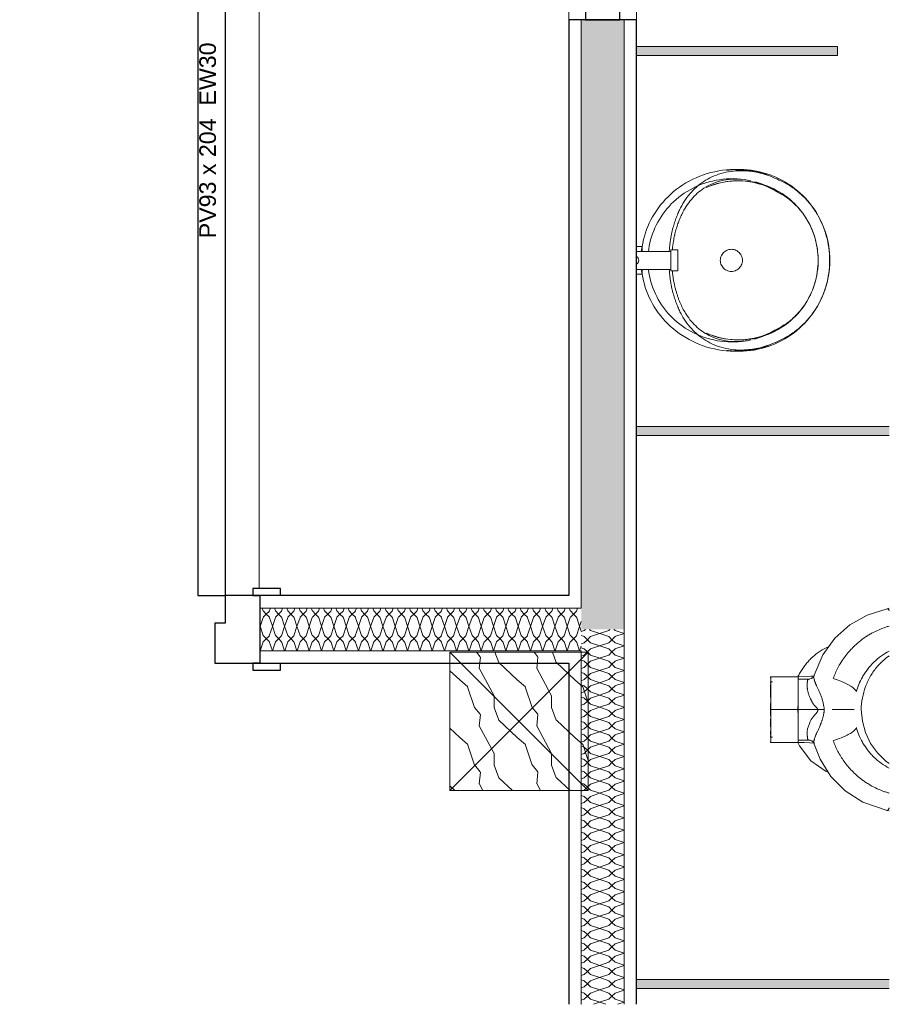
# Model space of a CAD drawing. Header units: millimetres. Extents: x -12058 to 27822, y -31696 to 12129.
# Tile 8 of 11: x 16554 to 17813, y 1469 to 2894. Entities that reach past the tile are written whole.
import ezdxf

# ---------------------------------------------------------------- set-up
doc = ezdxf.new("R2010")
doc.units = ezdxf.units.MM
for name, color, linetype, lineweight in [('A-ANNO-NOTE', 131, 'Continuous', 9), ('A-COLS', 52, 'Continuous', 13), ('A-DOOR', 31, 'Continuous', 25), ('A-DOOR-FRAM', 31, 'Continuous', 25), ('A-FLOR', 192, 'Continuous', 13), ('A-GLAZ-CWMG', 51, 'Continuous', 13), ('A-WALL', 113, 'Continuous', 13), ('A-WALL-PATT', 111, 'Continuous', 13), ('G-IMPT', 8, 'Continuous', 13), ('I-WALL', 2, 'Continuous', 13), ('P-SANR-FIXT', 6, 'Continuous', 13), ('S-BEAM', 12, 'Continuous', 13)]:
    doc.layers.add(name, color=color, linetype=linetype, lineweight=lineweight)
doc.styles.add('Arial', font='arial.ttf', dxfattribs={"height": 24})

# ---------------------------------------------------------------- blocks, each defined once
blk = doc.blocks.new('Family - IfcBeam - POTEAU-252664-00_RDC_50e Copie 1 - Repère 3')
at = {"layer": 'S-BEAM', "color": 250, "lineweight": 18}
for p, q in [((35475.3, 39728.2), (35378.2, 39728.2)), ((35378.2, 39728.2), (35378.2, 39625.2)), ((35578.2, 39728.2), (35475.3, 39728.2)), ((35578.2, 39631.1), (35578.2, 39728.2)), ((35378.2, 39625.2), (35378.2, 39528.2)), ((35578.2, 39528.2), (35578.2, 39631.1)), ((35378.2, 39528.2), (35481.1, 39528.2)), ((35481.1, 39528.2), (35578.2, 39528.2))]:
    blk.add_line(p, q, dxfattribs=at)
blk = doc.blocks.new('GROUPE SCOLAIRE ST JULIEN - PRO - Ind A_importrevit_ifc-5-00_RDC_50e Copie 1 - Repère 3')
at = {"layer": 'S-BEAM', "color": 250, "lineweight": 18, "rotation": 0.0001649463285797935}
blk.add_blockref('Family - IfcBeam - POTEAU-252664-00_RDC_50e Copie 1 - Repère 3', (-31579, -37749.8), dxfattribs=at)
blk = doc.blocks.new('PINT_ plein-vitré - P90 vitré-8161180-00_RDC_50e Copie 1 - Repère 3')
at = {"layer": 'A-DOOR', "color": 20}
for p, q in [((-505, 59), (-545, 59)), ((-545, 59), (-545, 49)), ((-505, 49), (-505, 59)), ((-515, 49), (-505, 49)), ((-545, -49), (-545, -59)), ((-505, -49), (-515, -49)), ((-505, -59), (-505, -49)), ((-465, -979), (-465, -49)), ((-425, -49), (-465, -49)), ((-425, -979), (-425, -49)), ((-545, -59), (-505, -59)), ((-465, -979), (-425, -979))]:
    blk.add_line(p, q, dxfattribs=at)
blk.add_arc((-465, -49), 930, 270, 288.6623, dxfattribs=at)
at = {"layer": 'A-DOOR-FRAM', "color": 20}
for p, q in [((-450, 49), (-515, 49)), ((-450, -9), (-450, 49)), ((-465, -49), (-465, -9)), ((-465, -9), (-450, -9)), ((-515, -49), (-465, -49))]:
    blk.add_line(p, q, dxfattribs=at)
blk = doc.blocks.new('Poteau Bois - 200x200-8521368-00_RDC_50e Copie 1 - Repère 3')
at = {"layer": 'A-COLS', "color": 30}
for p, q in [((100, 100), (-100, -100)), ((-100, 100), (100, -100))]:
    blk.add_line(p, q, dxfattribs=at)
blk = doc.blocks.new('WC MATERNELLE POR_Contour21_P2564_BIM_FR - P256401 - CONTOUR 21 Cuvette indépendante enfant-7598413-00_RDC_50e Copie 1 - Repère 3')
at = {"layer": 'G-IMPT', "color": 30}
for p, q in [((-21.3, 0), (-14, 0)), ((21.3, 0), (31.1, 0)), ((-47.5, -40), (-47.5, 0)), ((-47.5, -40), (-47.5, 0)), ((47.5, 0), (47.5, -24.1)), ((-47.5, -40), (-47.5, -20.1)), ((47.5, -24.1), (47.5, -39)), ((-47.5, -40.2), (-47.5, -40)), ((-44.2, -55.5), (-44.2, -40)), ((44.2, -40), (44.2, -55.5)), ((47.5, -39), (47.5, -40)), ((47.5, -40), (47.5, -40.2)), ((-146, -168.7), (-146.4, -171.9)), ((146.6, -171.9), (146, -168.7))]:
    blk.add_line(p, q, dxfattribs=at)
at = {"layer": 'G-IMPT', "color": 30, "flags": 128}
for points in [[(-40, -3), (-40, -2.3), (-40, -1.5), (-40, -0.8), (-40, 0)], [(-40, 0), (-40, -0.8), (-40, -1.5), (-40, -2.3), (-40, -3)], [(40, 0), (40, -0.8), (40, -1.5), (40, -2.3), (40, -3)], [(40, -3), (40, -2.3), (40, -1.5), (40, -0.8), (40, 0)], [(-47.5, -40.1), (-47.7, -48.8), (-48.2, -57.1), (-48.6, -62.7)], [(48.6, -62.7), (48.3, -58.3), (47.7, -49.2), (47.5, -40.8), (47.5, -40.1)], [(-44.2, -55.6), (-44.6, -58), (-45.2, -59.4)], [(45.2, -59.4), (44.4, -57.5), (44.2, -55.6)], [(-146, -168.7), (-133.8, -133.8), (-117.5, -107.8), (-96.8, -87.4), (-71.9, -71.9), (-49.8, -63.2)], [(-49.8, -63.2), (-49.1, -62.9), (-47.2, -61.8), (-46, -60.6), (-45.1, -59.3)], [(45.1, -59.3), (46.1, -60.7), (48, -62.3), (48.9, -62.9), (49.8, -63.2)], [(49.8, -63.2), (79.4, -75.8), (103.6, -93.1), (122.6, -114.6), (136.7, -140), (146, -168.7)]]:
    blk.add_lwpolyline(points, dxfattribs=at)
at = {"layer": 'P-SANR-FIXT', "color": 30}
for p, q in [((-47.5, -40), (-45.2, -40.2)), ((-45.2, -40.2), (-43.9, -40.3)), ((-44.2, -55.6), (-44, -54.9))]:
    blk.add_line(p, q, dxfattribs=at)
at = {"layer": 'P-SANR-FIXT', "color": 30, "flags": 128}
for points in [[(-90.6, -83), (-89.5, -80.6), (-73.9, -58.5), (-52.3, -42), (-47.7, -39.6)], [(0, -40), (-14.5, -40), (-27.6, -40), (-37.8, -40), (-43.5, -40), (-43.6, -40)], [(-11.8, -40), (-8.8, -39.9), (0, -39.6)], [(0, -68.6), (0, -54.3), (0, -40)], [(45.1, -90.7), (43.1, -96.4), (41, -101.9), (38.8, -107.1), (36.5, -111.9), (34.1, -116), (31.9, -119.2), (29.7, -121.7), (27.8, -123.3), (26, -124.4)], [(-77.8, -171.6), (-74.4, -167), (-62.6, -154.7), (-48.8, -144.8), (-33.3, -137.6), (-16.9, -132.9), (0, -131.1)], [(146, -168.8), (145.7, -169.8), (144.5, -171), (143.1, -171.9)]]:
    blk.add_lwpolyline(points, dxfattribs=at)
at = {"layer": 'P-SANR-FIXT', "color": 30}
for points in [[(-31.3, 0), (-33.2, 0), (-34.8, 0), (-36.1, 0)], [(-17.4, 0), (-20.1, 0), (-22.6, 0), (-25, 0)], [(0, 0), (-3, 0), (-6, 0), (-8.9, 0)], [(0, 0), (3, 0), (6, 0), (8.9, 0)], [(17.4, 0), (20.1, 0), (22.6, 0), (25, 0)], [(-47.5, 0), (-47.5, 0), (-47.1, 0), (-46.2, 0)], [(-39, 0), (-39.4, 0), (-39.6, 0), (-39.8, 0)], [(46.2, 0), (47.1, 0), (47.5, 0), (47.5, 0)], [(0, -40), (0, -39.9), (0, -39.8), (0, -39.6)], [(45.2, -40.2), (44.8, -40.2), (44.4, -40.2), (43.9, -40.3)], [(47.5, -40), (47.5, -40), (47.1, -40.1), (46, -40.2), (45.2, -40.2)], [(-44, -54.9), (-44, -55.7), (-44.1, -56.6), (-44.3, -57.4)], [(42.4, -53.6), (42.2, -53.6), (41.8, -53.5), (41.3, -53.4), (40.7, -53.3), (39.9, -53.2), (38.9, -53.2), (37.8, -53.1), (36.7, -53.1), (35.9, -53.1), (35.5, -53.1)], [(44.2, -55.6), (44.2, -55.4), (44.1, -55.1), (44, -54.9)], [(44, -54.9), (44, -55.7), (44.1, -56.6), (44.3, -57.4)], [(-49.7, -63.2), (-49.5, -63.1), (-49.1, -63), (-48.3, -62.9), (-47.5, -62.8), (-46.8, -62.8), (-46.4, -62.8)], [(45.3, -59.7), (45.6, -60.2), (46, -60.6), (46.4, -61.1)], [(47.3, -62), (47.4, -62.1), (47.5, -62.2), (47.7, -62.3)], [(49.8, -63.2), (49.8, -63.2), (49.8, -63.2), (49.7, -63.2)], [(9.3, -76.3), (6.3, -77), (3.2, -77.5), (0, -77.7)], [(-60.4, -97.5), (-62.9, -98.8), (-67.8, -101.6), (-72.6, -104.7), (-74.9, -106.4)], [(-45.1, -90.7), (-50.3, -92.6), (-55.4, -94.8), (-60.4, -97.5)], [(60.4, -97.5), (55.4, -94.8), (50.3, -92.6), (45.1, -90.7)], [(-74.9, -106.4), (-77.3, -108.1), (-82, -111.8), (-86.4, -115.8), (-88.6, -117.9)], [(-88.6, -117.9), (-90.8, -120), (-95.1, -124.5), (-99.1, -129.4), (-101, -131.9)]]:
    blk.add_open_spline(points, degree=3, dxfattribs=at)
for points, knots in [([(31.3, 0), (32.7, 0), (34.4, 0), (35.8, 0), (36.1, 0)], [0.5714286, 0.5714286, 0.5714286, 0.5714286, 0.6785714, 0.7142857, 0.7142857, 0.7142857, 0.7142857]), ([(0, -0.2), (-3.9, -0.2), (-9.9, -0.3), (-17.4, -0.4), (-22.8, -0.4), (-27.9, -0.5), (-32.6, -0.5), (-37, -0.4), (-41.9, -0.4), (-46.4, -0.2), (-47.5, -0.1), (-47.5, 0)], [0, 0, 0, 0, 0.166667, 0.25, 0.333333, 0.416667, 0.5, 0.583333, 0.666667, 0.833333, 1, 1, 1, 1]), ([(-40, 0), (-40, -0.1), (-39.8, -0.1), (-38.4, -0.2), (-35, -0.4), (-30.8, -0.4), (-28.3, -0.5)], [0, 0, 0, 0, 0.0833333, 0.1666667, 0.3333333, 0.5, 0.5, 0.5, 0.5]), ([(0, -0.2), (4, -0.2), (9.9, -0.3), (17.4, -0.4), (22.8, -0.4), (27.9, -0.5), (32.7, -0.5), (36.2, -0.4), (38.8, -0.4), (41.2, -0.4), (43.7, -0.3), (45.9, -0.2), (47.2, -0.1), (47.5, -0.1), (47.5, 0)], [0, 0, 0, 0, 0.166667, 0.25, 0.333333, 0.416667, 0.5, 0.583333, 0.625, 0.666667, 0.75, 0.833333, 0.916667, 1, 1, 1, 1]), ([(0, -39.6), (0, -38.2), (0, -35.3), (0, -29.5), (0, -22.2), (0, -12), (0, -4.6), (0, -0.2)], [0, 0, 0, 0, 0.111111, 0.222222, 0.444444, 0.666667, 1, 1, 1, 1]), ([(40, 0), (40, -0.1), (39.4, -0.1), (36.8, -0.3), (34, -0.4), (32.3, -0.4), (31.3, -0.4)], [0, 0, 0, 0, 0.1428571, 0.2857143, 0.3571429, 0.4285714, 0.4285714, 0.4285714, 0.4285714]), ([(39, 0), (39.2, 0), (39.8, 0), (40, 0), (40, 0)], [0.8571429, 0.8571429, 0.8571429, 0.8571429, 0.8928571, 1, 1, 1, 1]), ([(8.8, -39.9), (8.2, -39.8), (6.8, -39.8), (3.9, -39.7), (1.6, -39.6), (0, -39.6)], [0.8333333, 0.8333333, 0.8333333, 0.8333333, 0.875, 0.9166667, 1, 1, 1, 1]), ([(0, -40), (2.5, -40), (7.5, -40), (14.5, -40), (20.2, -40), (24.6, -40), (27.6, -40), (30.5, -40), (33.2, -40), (35.7, -40), (37.8, -40), (39.7, -40), (41.3, -40), (42.6, -40), (43.6, -40), (44.2, -40), (44.2, -40), (43.8, -40), (43.5, -40)], [0, 0, 0, 0, 0.0555556, 0.1111111, 0.1666667, 0.1944444, 0.2222222, 0.25, 0.2777778, 0.3055556, 0.3333333, 0.3611111, 0.3888889, 0.4166667, 0.4444444, 0.4791667, 0.5138889, 0.5486111, 0.5486111, 0.5486111, 0.5486111]), ([(11.7, -40), (11.4, -40), (10.5, -39.9), (9.5, -39.9), (8.8, -39.9)], [0.76437157, 0.76437157, 0.76437157, 0.76437157, 0.79166667, 0.83333333, 0.83333333, 0.83333333, 0.83333333]), ([(90.5, -82.8), (90.2, -82), (88, -77.2), (83, -68.8), (75.6, -60), (68.9, -53.7), (63.7, -49.4), (58.2, -45.5), (52.8, -42.2), (49.2, -40.4), (47.6, -39.6)], [0.5456871, 0.5456871, 0.5456871, 0.5456871, 0.5555556, 0.6111111, 0.6666667, 0.6944444, 0.7222222, 0.75, 0.7777778, 0.7991658, 0.7991658, 0.7991658, 0.7991658]), ([(-44, -54.9), (-43.9, -54.6), (-43.5, -54.2), (-42.7, -53.8), (-42.1, -53.5), (-41.4, -53.4), (-40.5, -53.3), (-39.4, -53.3), (-37.8, -53.2), (-36.5, -53.1), (-35.3, -53), (-34.4, -53), (-33.9, -53.1), (-33.5, -53.1), (-33.1, -53.1), (-32.6, -53.1), (-31.6, -53.2), (-30.3, -53.2), (-28.6, -53.5), (-26.6, -53.9), (-24.2, -54.7), (-21.5, -55.7), (-18.6, -56.8), (-16.2, -57.9), (-14.4, -58.8), (-13.1, -59.7), (-12.2, -60.3), (-11.6, -60.9), (-11, -61.3), (-10.6, -61.7), (-10.3, -61.8), (-10.1, -62), (-9.9, -62.1), (-9.6, -62.4), (-9.2, -62.7), (-8.5, -63.3), (-7.6, -64.1), (-6.5, -65.1), (-5.4, -66.1), (-4.5, -66.8), (-4, -67.2), (-3.7, -67.4), (-3.4, -67.6), (-3, -67.8), (-2.5, -68.1), (-2, -68.3), (-1.3, -68.6), (-0.6, -68.7), (-0.2, -68.6), (0, -68.6)], [0, 0, 0, 0, 0.0625, 0.09375, 0.125, 0.15625, 0.1875, 0.25, 0.28125, 0.3125, 0.34375, 0.359375, 0.367188, 0.375, 0.382812, 0.390625, 0.40625, 0.4375, 0.46875, 0.5, 0.53125, 0.5625, 0.59375, 0.625, 0.65625, 0.6875, 0.703125, 0.71875, 0.734375, 0.742188, 0.746094, 0.75, 0.753906, 0.757812, 0.765625, 0.78125, 0.796875, 0.8125, 0.84375, 0.859375, 0.867188, 0.875, 0.882812, 0.890625, 0.90625, 0.921875, 0.9375, 0.96875, 1, 1, 1, 1]), ([(22, -55.3), (21.3, -55.5), (19.9, -56), (17.7, -56.9), (16, -57.7), (14.7, -58.4), (13.7, -58.8), (12.9, -59.2), (11.9, -59.7), (11, -60.1), (10.1, -60.6), (9.4, -61), (8.8, -61.4), (8.2, -61.9), (7.8, -62.2), (7.3, -62.6), (6.7, -63.1), (5.8, -63.9), (4.5, -65), (3.4, -66.1), (2.6, -66.7), (2.1, -67.1), (1.8, -67.4), (1.5, -67.6), (0.9, -68), (0.4, -68.3), (0, -68.6)], [0.5555556, 0.5555556, 0.5555556, 0.5555556, 0.5833333, 0.6111111, 0.6388889, 0.6527778, 0.6666667, 0.6805556, 0.6944444, 0.7222222, 0.7361111, 0.75, 0.7638889, 0.7708333, 0.7777778, 0.7847222, 0.7916667, 0.8055556, 0.8333333, 0.8611111, 0.8888889, 0.9027778, 0.9166667, 0.9305556, 0.9444444, 1, 1, 1, 1]), ([(35.5, -53.1), (34.7, -53.1), (33.5, -53), (31.6, -53.1), (30, -53.3), (28.1, -53.6), (26.1, -54), (24.1, -54.6), (22.7, -55), (22, -55.3)], [0.3333333, 0.3333333, 0.3333333, 0.3333333, 0.3888889, 0.4166667, 0.4444444, 0.4722222, 0.5, 0.5277778, 0.5555556, 0.5555556, 0.5555556, 0.5555556]), ([(44, -54.9), (43.9, -54.6), (43.5, -54.2), (42.9, -53.8), (42.5, -53.7), (42.4, -53.6)], [0, 0, 0, 0, 0.0555556, 0.0833333, 0.1111111, 0.1111111, 0.1111111, 0.1111111]), ([(-49.8, -63.2), (-49.8, -63.2), (-49.6, -63.1), (-49.1, -63), (-48.3, -62.9), (-47.5, -62.8), (-46.4, -62.8), (-45.3, -62.8), (-44.2, -63), (-43.1, -63.3), (-41.6, -63.7), (-39.6, -64.4), (-36.7, -65.6), (-33.9, -66.8), (-31.5, -67.9), (-29.6, -68.8), (-27.5, -69.7), (-25.3, -70.7), (-23.4, -71.5), (-21.9, -72.1), (-20.6, -72.7), (-19.4, -73.1), (-18.1, -73.6), (-16.9, -74.1), (-15.4, -74.6), (-14.1, -75), (-12.5, -75.5), (-10.6, -76.1), (-8.7, -76.5), (-6.5, -77), (-4.6, -77.3), (-3.1, -77.5), (-1.7, -77.7), (-0.8, -77.7), (0, -77.7)], [0.1197998, 0.1197998, 0.1197998, 0.1197998, 0.125, 0.15625, 0.1875, 0.21875, 0.25, 0.28125, 0.3125, 0.34375, 0.375, 0.4375, 0.5, 0.5625, 0.59375, 0.625, 0.65625, 0.6875, 0.71875, 0.734375, 0.75, 0.765625, 0.78125, 0.8125, 0.828125, 0.84375, 0.859375, 0.875, 0.890625, 0.90625, 0.9375, 0.953125, 0.96875, 1, 1, 1, 1]), ([(-45.3, -59.7), (-45.8, -60.4), (-46.6, -61.4), (-47.6, -62.3), (-48, -62.5)], [0.4, 0.4, 0.4, 0.4, 0.6, 0.7009002, 0.7009002, 0.7009002, 0.7009002]), ([(-42, -63.6), (-41.2, -63.8), (-39.6, -64.4), (-36.7, -65.6), (-33.9, -66.8), (-31.5, -67.9), (-30.2, -68.5), (-29.6, -68.8)], [0.375, 0.375, 0.375, 0.375, 0.4375, 0.5, 0.5625, 0.59375, 0.625, 0.625, 0.625, 0.625]), ([(-29.6, -68.8), (-28.9, -69.1), (-27.5, -69.7), (-25.3, -70.7), (-23.4, -71.5), (-21.9, -72.1), (-20.6, -72.7), (-19.4, -73.1), (-18.1, -73.6), (-16.9, -74.1), (-15.4, -74.6), (-14.1, -75), (-12.8, -75.4), (-12, -75.7), (-11.7, -75.8)], [0.625, 0.625, 0.625, 0.625, 0.65625, 0.6875, 0.71875, 0.734375, 0.75, 0.765625, 0.78125, 0.8125, 0.828125, 0.84375, 0.859375, 0.8661783, 0.8661783, 0.8661783, 0.8661783]), ([(0, -77.7), (0, -77.3), (0, -76.4), (0, -75.1), (0, -73.8), (0, -71.6), (0, -69.9), (0, -68.6)], [0, 0, 0, 0, 0.142857, 0.285714, 0.428571, 0.571429, 1, 1, 1, 1]), ([(29.5, -68.8), (28.8, -69.1), (27.5, -69.7), (25.3, -70.7), (23, -71.7), (20.6, -72.7), (18.2, -73.6), (14.9, -74.8), (12.1, -75.6), (10.2, -76.1), (9.9, -76.2)], [0.625, 0.625, 0.625, 0.625, 0.65625, 0.6875, 0.71875, 0.75, 0.78125, 0.8125, 0.875, 0.8831627, 0.8831627, 0.8831627, 0.8831627]), ([(36.7, -65.6), (36.4, -65.8), (35.9, -66), (34.8, -66.4), (33.3, -67.1), (31.5, -67.9), (30.2, -68.5), (29.5, -68.8)], [0.5, 0.5, 0.5, 0.5, 0.515625, 0.53125, 0.5625, 0.59375, 0.625, 0.625, 0.625, 0.625]), ([(42, -63.6), (41.8, -63.7), (41.4, -63.8), (40.6, -64.1), (39.5, -64.5), (38.4, -64.9), (37.4, -65.3), (36.9, -65.5), (36.7, -65.6)], [0.375, 0.375, 0.375, 0.375, 0.390625, 0.40625, 0.4375, 0.46875, 0.484375, 0.5, 0.5, 0.5, 0.5]), ([(46.4, -62.8), (45.8, -62.8), (44.7, -62.9), (43.4, -63.2), (42.6, -63.4), (42.2, -63.5), (42, -63.6)], [0.25, 0.25, 0.25, 0.25, 0.3125, 0.34375, 0.359375, 0.375, 0.375, 0.375, 0.375]), ([(-10.6, -76.1), (-10, -76.2), (-8.7, -76.5), (-6.5, -77), (-4.6, -77.3), (-3.1, -77.5), (-1.7, -77.7), (-0.8, -77.7), (0, -77.7)], [0.875, 0.875, 0.875, 0.875, 0.890625, 0.90625, 0.9375, 0.953125, 0.96875, 1, 1, 1, 1]), ([(-45.1, -90.7), (-43.5, -95.2), (-41.3, -101), (-38.8, -107), (-37, -110.9), (-35.2, -114.2), (-33.5, -117), (-31.7, -119.5), (-29.3, -122.3), (-27.3, -123.8), (-26, -124.4)], [0, 0, 0, 0, 0.2, 0.3, 0.4, 0.5, 0.6, 0.7, 0.8, 1, 1, 1, 1]), ([(0, -120.9), (0, -119.8), (0, -116.9), (0, -109.1), (0, -101.3), (0, -94.5), (0, -91), (0, -89.3)], [-1, -1, -1, -1, -0.666667, -0.444444, -0.222222, -0.111111, 0, 0, 0, 0]), ([(74.9, -106.4), (74.3, -106), (70.8, -103.5), (66, -100.5), (61.6, -98.1), (60.4, -97.5)], [0.7777778, 0.7777778, 0.7777778, 0.7777778, 0.7916667, 0.8611111, 0.8887876, 0.8887876, 0.8887876, 0.8887876]), ([(88.6, -117.9), (86.4, -115.8), (82, -111.8), (77.3, -108.2), (74.9, -106.5)], [0.6668695, 0.6668695, 0.6668695, 0.6668695, 0.7222222, 0.7776745, 0.7776745, 0.7776745, 0.7776745]), ([(-26, -124.4), (-29.4, -125.3), (-36.5, -127.6), (-45.3, -131.8), (-52.6, -136.2), (-58.1, -140.1), (-63.5, -144.5), (-70.4, -151.1), (-78, -160.2), (-82.8, -168), (-84.8, -171.8)], [0, 0, 0, 0, 0.1111111, 0.2222222, 0.2777778, 0.3333333, 0.3888889, 0.4444444, 0.5555556, 0.6592479, 0.6592479, 0.6592479, 0.6592479]), ([(26, -124.4), (29.4, -125.3), (36.5, -127.6), (45.3, -131.7), (52.6, -136.2), (59.9, -141.4), (68.9, -149.3), (78, -160.2), (82.8, -168), (84.8, -171.8)], [0, 0, 0, 0, 0.1111111, 0.2222222, 0.2777778, 0.3333333, 0.4444444, 0.5555556, 0.6592399, 0.6592399, 0.6592399, 0.6592399]), ([(120.9, -171.9), (120.6, -170.9), (119.9, -168.4), (118.1, -163.1), (115.3, -156), (111.7, -148.6), (108.3, -142.5), (104.1, -135.9), (98.3, -128.1), (92.4, -121.6), (89.2, -118.4), (88.6, -117.9)], [0.2868586, 0.2868586, 0.2868586, 0.2868586, 0.3055556, 0.3333333, 0.3888889, 0.4444444, 0.4791667, 0.5138889, 0.5833333, 0.6527778, 0.6666667, 0.6666667, 0.6666667, 0.6666667]), ([(-101, -131.9), (-102.2, -133.4), (-104.5, -136.6), (-108.7, -143.2), (-113.4, -151.7), (-117.2, -160.6), (-119.5, -167.3), (-120.5, -170.5), (-120.9, -171.9)], [0.4444444, 0.4444444, 0.4444444, 0.4444444, 0.4791667, 0.5138889, 0.5833333, 0.6527778, 0.6875, 0.7131414, 0.7131414, 0.7131414, 0.7131414]), ([(77.9, -171.7), (76.7, -170.1), (72.2, -164), (63, -154.4), (49, -144.3), (33.5, -137.2), (17, -132.5), (5.7, -131.2), (0, -131.1)], [0.3326806, 0.3326806, 0.3326806, 0.3326806, 0.375, 0.5, 0.625, 0.75, 0.875, 1, 1, 1, 1]), ([(-145.9, -168.4), (-145.9, -168.5), (-145.9, -168.5), (-145.9, -168.6), (-146, -168.7), (-146, -168.8), (-145.9, -168.9), (-145.8, -169), (-145.8, -169.1), (-145.7, -169.1)], [0.2, 0.2, 0.2, 0.2, 0.2125, 0.225, 0.25, 0.3, 0.35, 0.375, 0.4, 0.4, 0.4, 0.4]), ([(-145.7, -169.1), (-145.7, -169.2), (-145.6, -169.3), (-145.5, -169.5), (-145.3, -169.7), (-144.9, -170.1), (-144.6, -170.3), (-144.4, -170.5)], [0.4, 0.4, 0.4, 0.4, 0.425, 0.45, 0.5, 0.55, 0.6, 0.6, 0.6, 0.6]), ([(-144.4, -170.5), (-144.3, -170.6), (-143.9, -170.8), (-143.2, -171.3), (-142.6, -171.6), (-142.2, -171.8)], [0.6, 0.6, 0.6, 0.6, 0.65, 0.7, 0.7722687, 0.7722687, 0.7722687, 0.7722687])]:
    blk.add_open_spline(points, degree=3, knots=knots, dxfattribs=at)
blk = doc.blocks.new('URINOIR - urinoir Aubagne2 avec robinet temporisé-7619203-00_RDC_50e Copie 1 - Repère 3')
at = {"layer": 'P-SANR-FIXT', "color": 30}
for p, q in [((5.2, 309.7), (-5.2, 309.7)), ((-15, 90), (-15, 80)), ((15, 90), (-15, 90)), ((15, 80), (15, 90)), ((-15, 80), (15, 80)), ((-13, 80), (-13, 30.2)), ((13, 30.2), (13, 80)), ((-20, 38.4), (-20, 38.7)), ((-20, 30.2), (-20, 38.4)), ((-20, 38.4), (-13, 38.4)), ((13, 38.4), (20, 38.4)), ((20, 38.7), (20, 38.4)), ((20, 38.4), (20, 30.2))]:
    blk.add_line(p, q, dxfattribs=at)
at = {"layer": 'P-SANR-FIXT', "color": 30, "flags": 128}
for points in [[(0, 310.1), (-5.2, 310), (-10.4, 309.7), (-15.5, 309.2), (-20.7, 308.5), (-25.8, 307.5), (-30.8, 306.4), (-35.9, 305.1), (-40.8, 303.6), (-45.7, 301.9), (-50.6, 300), (-55.4, 297.9), (-60, 295.6), (-64.6, 293.1), (-69.1, 290.5), (-73.5, 287.6), (-77.8, 284.6), (-82, 281.5), (-86, 278.1), (-89.9, 274.6), (-93.7, 270.9), (-97.3, 267.1), (-100.7, 263.1), (-104.1, 259), (-107.2, 254.8), (-110.2, 250.4), (-113, 246), (-115.6, 241.4), (-118, 236.7), (-120.3, 231.8), (-122.3, 227), (-124.2, 222), (-125.8, 216.9), (-127.2, 211.8), (-128.5, 206.6), (-129.5, 201.4), (-130.3, 196.2), (-130.9, 190.9), (-131.3, 185.6), (-131.5, 180.2), (-131.4, 174.9), (-131.1, 169.6), (-130.7, 164.3), (-130.2, 161)], [(130.2, 161), (130.5, 163.2), (131.1, 168.5), (131.4, 173.8), (131.5, 179.1), (131.3, 184.5), (131, 189.8), (130.5, 195.1), (129.7, 200.3), (128.7, 205.6), (127.5, 210.7), (126.1, 215.9), (124.5, 220.9), (122.7, 225.9), (120.7, 230.8), (118.5, 235.7), (116.1, 240.4), (113.5, 245), (110.8, 249.5), (107.8, 253.9), (104.7, 258.2), (101.4, 262.3), (98, 266.3), (94.4, 270.2), (90.7, 273.9), (86.8, 277.4), (82.8, 280.8), (78.7, 284), (74.4, 287), (70, 289.9), (65.6, 292.6), (61, 295.1), (56.3, 297.4), (51.6, 299.6), (46.8, 301.5), (41.9, 303.3), (36.9, 304.8), (31.9, 306.2), (26.8, 307.3), (21.7, 308.3), (16.6, 309), (11.4, 309.6), (6.3, 309.9), (1.1, 310.1), (0, 310.1)], [(0, 293.1), (-4.5, 293.1), (-9.1, 292.8), (-13.6, 292.3), (-18.1, 291.7), (-22.6, 290.9), (-27.1, 289.9), (-31.5, 288.8), (-35.8, 287.4), (-40.1, 285.9), (-44.4, 284.3), (-48.6, 282.4), (-52.7, 280.4), (-56.7, 278.3), (-60.6, 275.9), (-64.5, 273.5), (-68.2, 270.8), (-71.9, 268), (-75.4, 265.1), (-78.8, 262), (-82.1, 258.8), (-85.3, 255.5), (-88.3, 252), (-91.2, 248.4), (-94, 244.7), (-96.6, 240.9), (-99.1, 236.9), (-101.3, 232.9), (-103.5, 228.8), (-105.4, 224.6), (-107.2, 220.3), (-108.9, 215.9), (-110.3, 211.5), (-111.6, 207), (-112.6, 202.5), (-113.5, 197.9), (-114.2, 193.3), (-114.8, 188.7), (-115.1, 184), (-115.2, 179.4), (-115.2, 174.7), (-115, 170), (-114.6, 165.4), (-113.9, 160.8), (-113.1, 156.2), (-112.2, 151.6), (-111, 147.1), (-109.7, 142.7), (-108.1, 138.3), (-106.4, 133.9), (-105.2, 131.1)], [(113.3, 199.4), (112.3, 204), (111.2, 208.5), (109.8, 213), (108.3, 217.4), (106.7, 221.7), (104.8, 226), (102.8, 230.1), (100.6, 234.2), (98.3, 238.2), (95.8, 242.1), (93.1, 245.9), (90.3, 249.6), (87.4, 253.1), (84.3, 256.6), (81.1, 259.9), (77.7, 263), (74.3, 266.1), (70.7, 269), (67, 271.7), (63.2, 274.3), (59.3, 276.7), (55.4, 279), (51.3, 281.1), (47.2, 283.1), (43, 284.8), (38.7, 286.5), (34.4, 287.9), (30, 289.2), (25.6, 290.3), (21.1, 291.2), (16.6, 291.9), (12.1, 292.5), (7.6, 292.9), (3.1, 293.1), (0, 293.1)], [(-126.1, 211.5), (-127.6, 206), (-128.8, 200.4), (-129.8, 194.8), (-130.5, 189.1), (-131.1, 183.4), (-131.4, 177.7), (-131.5, 172), (-131.3, 166.2), (-130.9, 160.5), (-130.3, 154.8), (-129.4, 149.2), (-128.3, 143.6), (-127, 138), (-125.5, 132.5), (-123.7, 127.2), (-121.8, 121.9), (-119.6, 116.7), (-117.3, 111.6), (-114.7, 106.6), (-112, 101.8), (-109.1, 97.1), (-106, 92.5), (-102.8, 88.1), (-99.4, 83.9), (-95.8, 79.8), (-92.1, 75.9), (-88.3, 72.1), (-84.3, 68.6), (-80.3, 65.2), (-76.1, 62), (-71.8, 59), (-67.5, 56.1), (-63, 53.5), (-58.5, 51), (-53.9, 48.8), (-49.2, 46.7), (-44.5, 44.8), (-39.7, 43.1), (-34.9, 41.7), (-30, 40.4), (-25.1, 39.3), (-20.2, 38.4), (-15.3, 37.7), (-13, 37.5)], [(13, 37.5), (14.9, 37.6), (19.9, 38.3), (24.8, 39.2), (29.7, 40.3), (34.6, 41.6), (39.4, 43), (44.2, 44.7), (48.9, 46.6), (53.6, 48.6), (58.2, 50.9), (62.7, 53.3), (67.2, 55.9), (71.6, 58.8), (75.8, 61.8), (80, 65), (84.1, 68.3), (88, 71.9), (91.9, 75.6), (95.6, 79.5), (99.1, 83.6), (102.5, 87.8), (105.8, 92.2), (108.9, 96.8), (111.8, 101.5), (114.6, 106.3), (117.1, 111.2), (119.5, 116.3), (121.7, 121.5), (123.6, 126.8), (125.4, 132.2), (126.9, 137.7), (128.2, 143.2), (129.3, 148.8), (130.2, 154.4), (130.9, 160.1), (131.3, 165.8), (131.4, 171.6), (131.4, 177.3), (131.1, 183), (130.6, 188.7), (129.8, 194.4), (128.9, 200), (127.7, 205.6), (126.2, 211.1), (126.1, 211.5)], [(-115.1, 195.8), (-116.1, 190.8), (-116.9, 185.8), (-117.5, 180.8), (-117.9, 175.7), (-118.1, 170.6), (-118, 165.5), (-117.8, 160.4), (-117.4, 155.3), (-116.7, 150.3), (-115.9, 145.3), (-114.8, 140.3), (-113.6, 135.4), (-112.2, 130.6), (-110.5, 125.8), (-108.7, 121.1), (-106.7, 116.5), (-104.5, 112), (-102.2, 107.7), (-99.7, 103.4), (-97, 99.3), (-94.2, 95.2), (-91.3, 91.4), (-88.2, 87.6), (-84.9, 84), (-81.6, 80.6), (-78.1, 77.3), (-74.5, 74.2), (-70.8, 71.2), (-67, 68.4), (-63.2, 65.7), (-59.2, 63.3), (-55.2, 60.9), (-51.1, 58.8), (-46.9, 56.8), (-42.7, 55.1), (-38.4, 53.4), (-34.1, 52), (-29.7, 50.7), (-25.3, 49.6), (-20.9, 48.7), (-16.4, 48), (-13, 47.6)], [(13, 47.6), (13.5, 47.6), (18, 48.2), (22.4, 49), (26.8, 50), (31.2, 51.2), (35.6, 52.5), (39.9, 54), (44.1, 55.7), (48.4, 57.5), (52.5, 59.5), (56.6, 61.7), (60.6, 64.1), (64.5, 66.6), (68.4, 69.3), (72.1, 72.2), (75.8, 75.2), (79.3, 78.4), (82.8, 81.8), (86.1, 85.3), (89.3, 88.9), (92.3, 92.7), (95.2, 96.6), (98, 100.7), (100.6, 104.9), (103, 109.2), (105.3, 113.6), (107.4, 118.1), (109.4, 122.7), (111.1, 127.4), (112.7, 132.2), (114, 137.1), (115.2, 142), (116.2, 147), (117, 152), (117.5, 157.1), (117.9, 162.2), (118.1, 167.3), (118, 172.4), (117.8, 177.5), (117.3, 182.5), (116.6, 187.6), (115.8, 192.6), (115.1, 195.8)], [(105.2, 131.1), (107, 135.4), (108.6, 139.7), (110.1, 144.1), (111.4, 148.6), (112.5, 153.1), (113.4, 157.7), (114.2, 162.3), (114.7, 166.9), (115.1, 171.6), (115.2, 176.2), (115.2, 180.9), (115, 185.6), (114.6, 190.2), (114, 194.8), (113.3, 199.4)]]:
    blk.add_lwpolyline(points, dxfattribs=at)
at = {"layer": 'P-SANR-FIXT', "color": 30}
blk.add_arc((0, 27.2), 6.35, 30, 150, dxfattribs=at)
for major_axis, start_param, end_param in [((115, 0), 2.589636, 3.499388), ((115, 0), 5.92539, 6.835142), ((130.9, 0), 2.791122, 3.175376), ((130.9, 0), 6.249402, 6.633656)]:
    blk.add_ellipse((0, 176.9), major_axis=major_axis, ratio=0.984808, start_param=start_param, end_param=end_param, dxfattribs=at)
for points in [[(-116.2, 236.2), (-114.1, 241.3), (-109, 251.3), (-98.7, 265.4), (-86.3, 278), (-72.1, 288.8), (-56.6, 297.5), (-40.1, 304), (-22.8, 308.2), (-11.1, 309.5), (-5.2, 309.7)], [(-5.2, 309.7), (-4.3, 309.7), (-2.6, 309.7), (-0.9, 309.8), (0, 309.8)], [(0, 309.8), (0.9, 309.8), (2.6, 309.7), (4.3, 309.7), (5.2, 309.7)], [(5.2, 309.7), (11.1, 309.5), (22.8, 308.2), (40.1, 304), (56.6, 297.5), (72.1, 288.8), (86.3, 278), (98.7, 265.4), (109, 251.3), (114.1, 241.3), (116.2, 236.2)], [(-129.4, 190.4), (-129.2, 193.7), (-128.3, 200.7), (-125.8, 212.1), (-121.9, 224.1), (-118.3, 232.2), (-116.2, 236.2)], [(-97.9, 236.2), (-100.5, 232.3), (-105.1, 224.4), (-110.3, 212.4), (-112.8, 204.7), (-113.8, 201)], [(113.8, 201), (112.8, 204.7), (110.3, 212.4), (105.1, 224.4), (100.5, 232.3), (97.9, 236.2)], [(116.2, 236.2), (118.3, 232.2), (121.9, 224.1), (125.8, 212.1), (128.3, 200.7), (129.2, 193.7), (129.4, 190.4)], [(0, 183.5), (1.2, 183.5), (3.6, 183.2), (7, 182), (10.1, 180.1), (12.6, 177.6), (14.5, 174.5), (15.7, 171.1), (16, 168.7), (16, 167.5)], [(0, 151.5), (-1.2, 151.5), (-3.6, 151.8), (-7, 153), (-10.1, 154.9), (-12.6, 157.4), (-14.5, 160.5), (-15.7, 163.9), (-16, 166.3), (-16, 167.5)], [(16, 167.5), (16, 166.3), (15.7, 163.9), (14.5, 160.5), (12.6, 157.4), (10.1, 154.9), (7, 153), (3.6, 151.8), (1.2, 151.5), (0, 151.5)], [(-13.3, 77.6), (-13.2, 77.6), (-13.1, 77.6), (-13, 77.5)], [(13, 77.5), (13.1, 77.6), (13.2, 77.6), (13.3, 77.6)]]:
    blk.add_open_spline(points, degree=3, dxfattribs=at)
for points, knots in [([(0, 293.1), (-4.3, 293.1), (-12.9, 292.6), (-29.8, 289.7), (-47.5, 283.6), (-64.9, 273.6), (-78.3, 262.8), (-89.7, 250.3), (-95.4, 241), (-97.9, 236.2)], [-1, -1, -1, -1, -0.892857, -0.785714, -0.571429, -0.428571, -0.285714, -0.142857, 0, 0, 0, 0]), ([(97.9, 236.2), (96.1, 239.8), (92.9, 245.1), (88, 251.7), (83.9, 256.5), (79.5, 261.1), (73.3, 266.8), (59.1, 277.8), (39.6, 287.2), (17.2, 292.2), (5.8, 293.1), (0, 293.1)], [-1, -1, -1, -1, -0.892857, -0.839286, -0.785714, -0.732143, -0.678571, -0.571429, -0.285714, -0.142857, 0, 0, 0, 0]), ([(-13.3, 77.6), (-17, 77.9), (-22.3, 78.4), (-29, 79.3), (-33.8, 80.1), (-38.4, 81), (-42.7, 81.9), (-46.9, 83), (-50.9, 84.1), (-54.9, 85.3), (-58.7, 86.6), (-62.3, 87.9), (-67.1, 89.8), (-72.7, 92.3), (-81.3, 96.8), (-91.1, 103), (-105, 114.7), (-118.7, 132.4), (-127.1, 154.4), (-129.9, 174.3), (-129.8, 184.9), (-129.4, 190.4)], [-1, -1, -1, -1, -0.958333, -0.9375, -0.916667, -0.895833, -0.875, -0.854167, -0.833333, -0.8125, -0.791667, -0.770833, -0.75, -0.708333, -0.666667, -0.583333, -0.5, -0.333333, -0.166667, -0.083333, 0, 0, 0, 0]), ([(-116.2, 190.4), (-117.2, 184.3), (-118.1, 172.5), (-115.7, 150.4), (-106.6, 128.5), (-89.2, 108.9), (-72.9, 98.5), (-61.2, 93.2), (-56.7, 91.5), (-53.3, 90.2), (-49.7, 89), (-46, 87.9), (-42.2, 86.8), (-39.2, 86.1), (-37.2, 85.6), (-35.8, 85.3), (-33.3, 84.8), (-29.8, 84), (-26, 83.4), (-23, 83), (-20.6, 82.7), (-18.2, 82.4), (-16.3, 82.3), (-15.2, 82.2), (-15, 82.2)], [-1, -1, -1, -1, -0.9038462, -0.8076923, -0.6153846, -0.4615385, -0.3076923, -0.2692308, -0.25, -0.2307692, -0.2115385, -0.1923077, -0.1730769, -0.1538462, -0.1490385, -0.1442308, -0.1346154, -0.1153846, -0.0961538, -0.0865385, -0.0769231, -0.0673077, -0.0576923, -0.0548103, -0.0548103, -0.0548103, -0.0548103]), ([(129.4, 190.4), (129.8, 184.9), (129.9, 174.3), (127.1, 154.4), (118.7, 132.4), (102.2, 111.2), (85.6, 99), (72.7, 92.3), (67.1, 89.8), (62.3, 87.9), (58.7, 86.6), (54.9, 85.3), (50.9, 84.1), (46.9, 83), (42.7, 81.9), (38.4, 81), (33.8, 80.1), (29, 79.3), (22.3, 78.4), (17, 77.9), (13.3, 77.6)], [-1, -1, -1, -1, -0.916667, -0.833333, -0.666667, -0.5, -0.333333, -0.291667, -0.25, -0.229167, -0.208333, -0.1875, -0.166667, -0.145833, -0.125, -0.104167, -0.083333, -0.0625, -0.041667, 0, 0, 0, 0]), ([(15, 82.2), (16.5, 82.3), (19, 82.5), (22.4, 82.9), (26.2, 83.4), (30.9, 84.2), (34.8, 85.1), (37.4, 85.7), (39.1, 86), (42, 86.7), (46, 87.9), (49.8, 89.1), (52.8, 90.1), (55.7, 91.1), (59.3, 92.4), (64.7, 94.8), (71.1, 97.9), (79.5, 102.9), (88.5, 109.4), (100.1, 120.8), (111.2, 137.6), (117, 157.9), (117.9, 176), (117, 185.5), (116.2, 190.4)], [-0.9451897, -0.9451897, -0.9451897, -0.9451897, -0.9278846, -0.9158654, -0.9038462, -0.8798077, -0.8557692, -0.8497596, -0.84375, -0.8317308, -0.8076923, -0.7836538, -0.7716346, -0.7596154, -0.7355769, -0.7115385, -0.6634615, -0.6153846, -0.5384615, -0.4615385, -0.3076923, -0.1538462, -0.0769231, 0, 0, 0, 0]), ([(-16, 167.5), (-16, 168.7), (-15.6, 172.3), (-13.5, 176.7), (-10.1, 180.1), (-7, 182), (-3.6, 183.2), (-1.2, 183.5), (0, 183.5)], [-1, -1, -1, -1, -0.857143, -0.571429, -0.428571, -0.285714, -0.142857, 0, 0, 0, 0])]:
    blk.add_open_spline(points, degree=3, knots=knots, dxfattribs=at)
blk = doc.blocks.new('Meneau rectangulaire - 50 x 50mm-8077854-00_RDC_50e Copie 1 - Repère 3')
at = {"layer": 'A-GLAZ-CWMG', "color": 20, "lineweight": 25}
for p, q in [((0, 25), (-50, 25)), ((-50, 25), (-50, -25)), ((0, -25), (0, 25)), ((-50, -25), (0, -25))]:
    blk.add_line(p, q, dxfattribs=at)

msp = doc.modelspace()

# ---------------------------------------------------------------- hatches: boundary and pattern name
at = {"layer": 'A-COLS'}
h = msp.add_hatch(dxfattribs=at)
h.set_pattern_fill('FP_26', color=30, style=0, pattern_type=2)
h.set_pattern_definition([(108.435, (13046.848, 8645.4), (-83.300234, 166.599464), [31.61, -231.808]), (139.399, (13036.852, 8675.389), (-499.801999, 416.497509), [15.36, -752.629]), (136.848, (13108.4902, 8685.385), (-1249.5079147, 1166.1916937), [36.538, -1790.374]), (109.983, (13081.834, 8710.375), (-249.898974, 666.400463), [19.5, -955.502]), (90, (13075.17, 8645.4), (-83.3, 83.3), [16.66, -66.64]), (118.443, (13075.1702, 8662.061), (583.101252, -1082.8993552), [45.473, -2228.174]), (84.289, (13053.512, 8702.045), (-83.305658, -749.6993335), [16.743, -820.412]), (129.806, (13055.178, 8718.705), (333.203093, -416.496739), [13.012, -637.582])])
h.paths.add_polyline_path([(17176.7, 1778.5), (17376.7, 1778.5), (17376.7, 1978.5), (17176.7, 1978.5)])
at = {"layer": 'A-WALL-PATT'}
h = msp.add_hatch(dxfattribs=at)
h.set_pattern_fill('FP_30', color=30, angle=45, style=0, pattern_type=2)
h.set_pattern_definition([(135, (17446.696, 3284.32), (-71.1201, 35.5597), [6.286, -44.003]), (135, (17415.58, 3297.655), (-71.1201, 35.5597), [6.286, -44.003]), (135, (17446.696, 3302.1), (-71.1201, 35.5597), [6.286, -44.003]), (135, (17415.58, 3315.435), (-71.1201, 35.5597), [6.286, -44.003]), (161.565, (17442.251, 3288.765), (-142.24017, 35.56026), [14.056, -98.394]), (161.565, (17428.915, 3293.21), (-142.24017, 35.56026), [14.056, -98.394]), (161.565, (17442.25, 3306.545), (-142.24017, 35.56026), [14.056, -98.394]), (161.565, (17428.916, 3310.99), (-142.24017, 35.56026), [14.056, -98.394]), (225, (17415.58, 3288.765), (71.1201, 35.5597), [6.286, -44.003]), (225, (17446.696, 3302.1), (71.1201, 35.5597), [6.286, -44.003]), (225, (17415.58, 3306.544), (71.1201, 35.5597), [6.286, -44.003]), (225, (17446.695, 3319.88), (71.1201, 35.5597), [6.286, -44.003]), (198.435, (17428.915, 3293.21), (142.24017, 35.56026), [14.056, -98.394]), (198.435, (17442.251, 3297.655), (142.24017, 35.56026), [14.056, -98.394]), (198.435, (17428.916, 3310.99), (142.24017, 35.56026), [14.056, -98.394]), (198.435, (17442.25, 3315.435), (142.24017, 35.56026), [14.056, -98.394])])
h.paths.add_polyline_path([(17366.7, 2011.5), (17428.7, 2011.5), (17428.7, 2893.7), (17366.7, 2893.7), (17366.7, 2042.5)])
h.paths.add_polyline_path([(17366.7, 3726.9), (17428.7, 3726.9), (17428.7, 4575.2), (17366.7, 4575.2), (17366.7, 3736)])
h = msp.add_hatch(dxfattribs=at)
h.set_pattern_fill('FP_23', color=30, angle=45, style=0, pattern_type=2)
h.set_pattern_definition([(45, (13194.895, 1962.489), (35.5597, 71.1201), [6.286, -44.003]), (45, (13208.23, 1993.603), (35.5597, 71.1201), [6.286, -44.003]), (45, (13212.676, 1962.488), (35.5597, 71.1201), [6.286, -44.003]), (45, (13226.01, 1993.603), (35.5597, 71.1201), [6.286, -44.003]), (71.565, (13199.34, 1966.933), (35.560256, 142.240166), [14.056, -98.394]), (71.565, (13203.785, 1980.268), (35.560256, 142.240166), [14.056, -98.394]), (71.565, (13217.12, 1966.933), (35.560256, 142.240166), [14.056, -98.394]), (71.565, (13221.565, 1980.267), (35.560256, 142.240166), [14.056, -98.394]), (135, (13199.34, 1993.603), (35.5597, -71.1201), [6.286, -44.003]), (135, (13212.676, 1962.488), (35.5597, -71.1201), [6.286, -44.003]), (135, (13217.12, 1993.603), (35.5597, -71.1201), [6.286, -44.003]), (135, (13230.455, 1962.488), (35.5597, -71.1201), [6.286, -44.003]), (108.435, (13203.785, 1980.268), (35.560256, -142.240166), [14.056, -98.394]), (108.435, (13208.231, 1966.933), (35.560256, -142.240166), [14.056, -98.394]), (108.435, (13221.565, 1980.267), (35.560256, -142.240166), [14.056, -98.394]), (108.435, (13226.01, 1966.933), (35.560256, -142.240166), [14.056, -98.394])])
h.paths.add_polyline_path([(17348.7, 1980.5), (17366.7, 1980.5), (17366.7, 2042.5), (16901.7, 2042.5), (16901.7, 1980.5), (17183.4, 1980.5)])
h = msp.add_hatch(dxfattribs=at)
h.set_pattern_fill('FP_22', color=30, angle=45, style=0, pattern_type=2)
h.set_pattern_definition([(135, (17446.695, 1356.5), (-71.1201, 35.5597), [6.286, -44.003]), (135, (17415.58, 1369.834), (-71.1201, 35.5597), [6.286, -44.003]), (135, (17446.696, 1374.28), (-71.1201, 35.5597), [6.286, -44.003]), (135, (17415.58, 1387.614), (-71.1201, 35.5597), [6.286, -44.003]), (161.565, (17442.25, 1360.944), (-142.24017, 35.56026), [14.056, -98.394]), (161.565, (17428.916, 1365.389), (-142.24017, 35.56026), [14.056, -98.394]), (161.565, (17442.251, 1378.724), (-142.24017, 35.56026), [14.056, -98.394]), (161.565, (17428.915, 1383.169), (-142.24017, 35.56026), [14.056, -98.394]), (225, (17415.58, 1360.944), (71.1201, 35.5597), [6.286, -44.003]), (225, (17446.696, 1374.28), (71.1201, 35.5597), [6.286, -44.003]), (225, (17415.58, 1378.724), (71.1201, 35.5597), [6.286, -44.003]), (225, (17446.696, 1392.058), (71.1201, 35.5597), [6.286, -44.003]), (198.435, (17428.916, 1365.389), (142.24017, 35.56026), [14.056, -98.394]), (198.435, (17442.25, 1369.833), (142.24017, 35.56026), [14.056, -98.394]), (198.435, (17428.915, 1383.169), (142.24017, 35.56026), [14.056, -98.394]), (198.435, (17442.251, 1387.614), (142.24017, 35.56026), [14.056, -98.394])])
h.paths.add_polyline_path([(17366.7, 1469.1), (17428.7, 1469.1), (17428.7, 2011.5), (17366.7, 2011.5), (17366.7, 1900.9)])
at = {"layer": 'I-WALL'}
for points in [[(17446.7, 2842), (17737.7, 2842), (17737.7, 2855), (17446.7, 2855)], [(17446.7, 2292), (17812.6, 2292), (17812.6, 2305), (17446.7, 2305)], [(17446.7, 1492), (17812.6, 1492), (17812.6, 1505), (17446.7, 1505)]]:
    msp.add_hatch(color=30, dxfattribs=at).paths.add_polyline_path(points)

# ---------------------------------------------------------------- linework, layer by layer
at = {"layer": 'A-COLS', "color": 30}
for p, q in [((17376.7, 1978.5), (17176.7, 1978.5)), ((17176.7, 1978.5), (17176.7, 1778.5)), ((17376.7, 1778.5), (17376.7, 1978.5)), ((17176.7, 1778.5), (17376.7, 1778.5))]:
    msp.add_line(p, q, dxfattribs=at)
at = {"layer": 'A-FLOR', "color": 30}
msp.add_line((16900.7, 7069.4), (16900.7, 2070.5), dxfattribs=at)
at = {"layer": 'A-WALL', "color": 30}
for p, q in [((17366.7, 2893.7), (17366.7, 2042.5)), ((17428.7, 2893.7), (17428.7, 1469.1)), ((16901.7, 2042.5), (17366.7, 2042.5)), ((16901.7, 1980.5), (17366.7, 1980.5)), ((17366.7, 1980.5), (17366.7, 1469.1))]:
    msp.add_line(p, q, dxfattribs=at)
at = {"layer": 'I-WALL', "color": 30}
for p, q in [((17348.7, 2893.7), (17348.7, 3726.9)), ((17446.7, 3726.9), (17446.7, 2893.7)), ((17446.7, 2855), (17737.7, 2855)), ((17737.7, 2855), (17737.7, 2842)), ((17737.7, 2842), (17446.7, 2842)), ((17446.7, 2305), (17812.6, 2305)), ((17812.6, 2292), (17446.7, 2292)), ((17446.7, 1505), (17812.6, 1505)), ((17812.6, 1492), (17446.7, 1492))]:
    msp.add_line(p, q, dxfattribs=at)
at = {"layer": 'I-WALL', "color": 20, "lineweight": 25}
for p, q in [((17446.7, 2893.7), (17348.7, 2893.7)), ((17348.7, 2893.7), (17348.7, 2060.5)), ((17446.7, 1469.1), (17446.7, 2893.7)), ((17348.7, 2060.5), (16901.7, 2060.5)), ((16901.7, 2060.5), (16901.7, 1962.5)), ((16901.7, 1962.5), (17348.7, 1962.5)), ((17348.7, 1962.5), (17348.7, 1469.1))]:
    msp.add_line(p, q, dxfattribs=at)

# ---------------------------------------------------------------- block references
at = {"color": 50, "lineweight": 5}
msp.add_blockref('GROUPE SCOLAIRE ST JULIEN - PRO - Ind A_importrevit_ifc-5-00_RDC_50e Copie 1 - Repère 3', (13377.6, 0), dxfattribs=at)
at = {"layer": 'A-COLS', "color": 30, "rotation": 0.0001649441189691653}
msp.add_blockref('Poteau Bois - 200x200-8521368-00_RDC_50e Copie 1 - Repère 3', (17276.7, 1878.5), dxfattribs=at)
at = {"layer": 'A-DOOR', "color": 20, "rotation": 180}
msp.add_blockref('PINT_ plein-vitré - P90 vitré-8161180-00_RDC_50e Copie 1 - Repère 3', (16386.7, 2011.5), dxfattribs=at)
at = {"layer": 'A-GLAZ-CWMG', "color": 30, "rotation": 270.0000000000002}
msp.add_blockref('Meneau rectangulaire - 50 x 50mm-8077854-00_RDC_50e Copie 1 - Repère 3', (17397.7, 2893.7), dxfattribs=at)
at = {"layer": 'P-SANR-FIXT', "color": 30}
for name, p, rotation in [('URINOIR - urinoir Aubagne2 avec robinet temporisé-7619203-00_RDC_50e Copie 1 - Repère 3', (17416.5, 2545.5), 269.9999999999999), ('WC MATERNELLE POR_Contour21_P2564_BIM_FR - P256401 - CONTOUR 21 Cuvette indépendante enfant-7598413-00_RDC_50e Copie 1 - Repère 3', (17640.7, 1895.5), 89.9999999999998)]:
    msp.add_blockref(name, p, dxfattribs=dict(at, rotation=rotation))

# ---------------------------------------------------------------- texts
at = {"layer": 'A-ANNO-NOTE', "color": 30, "insert": (16814.1, 2577.5), "char_height": 24, "width": 367.173, "attachment_point": 1, "rotation": 90, "style": 'Arial'}
msp.add_mtext('PV93 x 204  EW30', dxfattribs=at)

doc.saveas('drawing.dxf')
